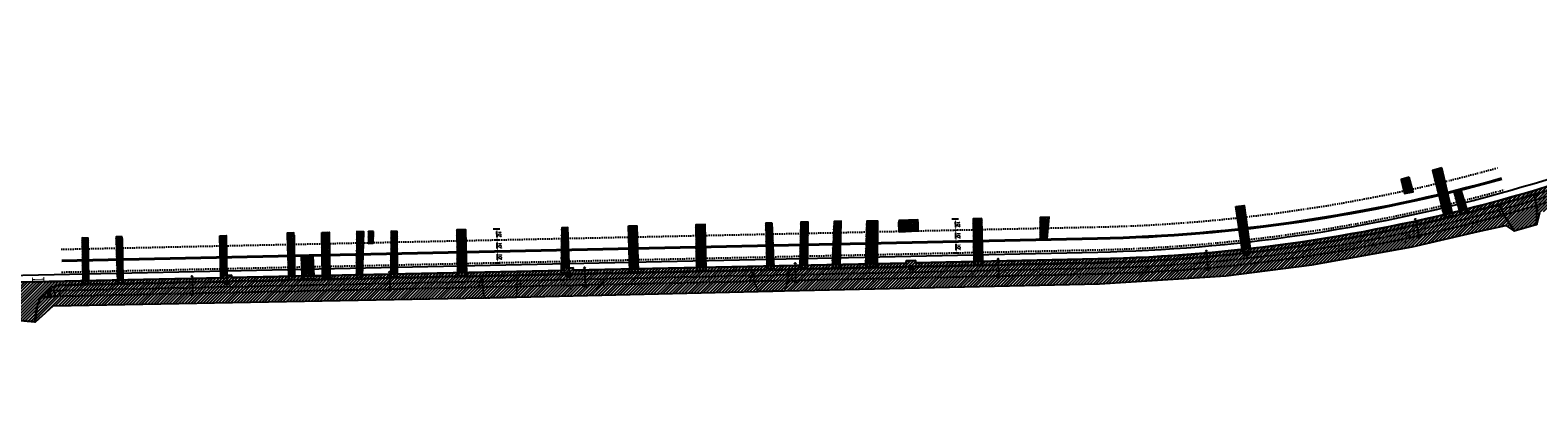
# Model space of a CAD drawing. Extents: x 1490373 to 1513910, y 649283 to 656452.
# Tile 4 of 6: x 1511323 to 1512646, y 652653 to 652983. Entities that reach past the tile are written whole.
import ezdxf

# ---------------------------------------------------------------- set-up
doc = ezdxf.new("R2010")
doc.units = 0
doc.header["$MEASUREMENT"] = 0
doc.header["$PDMODE"] = 34
doc.header["$PDSIZE"] = 0.004
for name, pattern in [('HIDDEN', [0.375, 0.25, -0.125]), ('HIDDEN2', [0.1875, 0.125, -0.0625]), ('motdrum25', [0]), ('pavement_dash', [2, 0.5, -1.5])]:
    doc.linetypes.add(name, pattern=pattern)
for name, color, linetype in [('E-LANELINE', 110, 'Continuous'), ('E-MISC', 51, 'Continuous'), ('MOT-DRUMS', 1, 'Continuous'), ('MOT-WORKAREA', 247, 'Continuous'), ('P-CURB', 6, 'Continuous'), ('P-DRIVE', 1, 'Continuous'), ('P-DRIVEEND', 2, 'Continuous'), ('P-DRIVESTART', 2, 'Continuous'), ('P-FULLDEPTHREPAIR', 252, 'Continuous'), ('P-LIGHT-COBRAHEAD', 1, 'Continuous'), ('P-PAVEMENT', 6, 'Continuous'), ('P-SAWCUT', 3, 'Continuous'), ('P-STORM-DISPLAY', 5, 'Continuous'), ('P-TREEREMOVAL', 1, 'Continuous'), ('P-WALK', 4, 'Continuous'), ('SIGN', 7, 'Continuous')]:
    doc.layers.add(name, color=color, linetype=linetype)
doc.styles.get("Standard").update_dxf_attribs({"font": 'simplex.shx'})
doc.dimstyles.new('COEC', dxfattribs={"dimscale": 13.9, "dimtxt": 0.18, "dimasz": 0.18, "dimexe": 0.18, "dimexo": 0.0625, "dimgap": 0.09, "dimtad": 1, "dimzin": 0, "dimdsep": 46, "dimtxsty": 'Standard', "dimcen": 0.09, "dimclrd": 256, "dimclre": 256, "dimclrt": 256, "dimaunit": 1, "dimadec": 4, "dimazin": 0, "dimtfac": 1, "dimtofl": 0, "dimtmove": 0, "dimatfit": 3, "dimfxl": 1, "dimtolj": 1, "dimtzin": 0, "dimlwd": -1, "dimlwe": -1, "dimarcsym": 0})

# ---------------------------------------------------------------- blocks, each defined once
blk = doc.blocks.new('COBRAHEAD')
at = {"layer": 'P-LIGHT-COBRAHEAD'}
h = blk.add_hatch(color=256, dxfattribs=at)
edge = h.paths.add_edge_path()
edge.add_ellipse((1508880.9, 651840.3), major_axis=(0.88, -1.55), ratio=0.5, start_angle=0, end_angle=360)
h = blk.add_hatch(color=256, dxfattribs=at)
h.dxf.hatch_style = 1
edge = h.paths.add_edge_path()
edge.add_arc((1508887.3, 651828.7), 1, 0, 360)
at = {"layer": 'P-LIGHT-COBRAHEAD', "flags": 128}
for points, elevation in [([(1508879.1, 651841.9), (1508879.4, 651843.1), (1508880.5, 651842.7)], 129.6), ([(1508880.1, 651841.9), (1508887.3, 651828.7)], 64.8)]:
    blk.add_lwpolyline(points, dxfattribs=dict(at, elevation=elevation))
at = {"layer": 'P-LIGHT-COBRAHEAD'}
blk.add_circle((1508887.3, 651828.7), 1, dxfattribs=at)
blk = doc.blocks.new('*D405')
at = {"layer": 'Defpoints', "color": 0, "transparency": 16777216}
for p in [(1511729.3, 652788.8), (1511733.1, 652788.9), (1511729.5, 652778.8)]:
    blk.add_point(p, dxfattribs=at)
at = {"layer": 'SIGN', "transparency": 16777216}
for p, q in [((1511730.3, 652788.8), (1511735.6, 652788.9)), ((1511733.3, 652781.4), (1511733.2, 652786.4)), ((1511730.5, 652778.8), (1511735.8, 652778.9))]:
    blk.add_line(p, q, dxfattribs=at)
for points in [[(1511733.6, 652786.4), (1511732.8, 652786.4), (1511733.1, 652788.9)], [(1511733.7, 652781.4), (1511732.9, 652781.4), (1511733.3, 652778.9)]]:
    blk.add_solid(points, dxfattribs=at)
at = {"layer": 'SIGN', "transparency": 16777216, "insert": (1511735.7, 652783.9), "char_height": 2.5, "attachment_point": 5, "rotation": 271.2322}
blk.add_mtext("\\A1;10'", dxfattribs=at)
blk = doc.blocks.new('*D406')
at = {"layer": 'Defpoints', "color": 0, "transparency": 16777216}
for p in [(1511729.2, 652798.8), (1511732.9, 652798.9), (1511729.3, 652788.8)]:
    blk.add_point(p, dxfattribs=at)
at = {"layer": 'SIGN', "transparency": 16777216}
for p, q in [((1511730.2, 652798.8), (1511735.4, 652798.9)), ((1511733.1, 652791.4), (1511733, 652796.4)), ((1511730.3, 652788.8), (1511735.6, 652788.9))]:
    blk.add_line(p, q, dxfattribs=at)
for points in [[(1511733.4, 652796.4), (1511732.5, 652796.4), (1511732.9, 652798.9)], [(1511733.5, 652791.4), (1511732.7, 652791.4), (1511733.1, 652788.9)]]:
    blk.add_solid(points, dxfattribs=at)
at = {"layer": 'SIGN', "transparency": 16777216, "insert": (1511735.5, 652793.9), "char_height": 2.5, "attachment_point": 5, "rotation": 271.2322}
blk.add_mtext("\\A1;10'", dxfattribs=at)
blk = doc.blocks.new('*D407')
at = {"layer": 'Defpoints', "color": 0, "transparency": 16777216}
for p in [(1511728.4, 652808.6), (1511732.7, 652808.7), (1511729.2, 652798.8)]:
    blk.add_point(p, dxfattribs=at)
at = {"layer": 'SIGN', "transparency": 16777216}
for p, q in [((1511729.4, 652808.6), (1511735.2, 652808.7)), ((1511730.2, 652798.8), (1511735.4, 652798.9)), ((1511732.9, 652801.4), (1511732.7, 652806.2))]:
    blk.add_line(p, q, dxfattribs=at)
for points in [[(1511733.2, 652806.2), (1511732.3, 652806.2), (1511732.7, 652808.7)], [(1511733.3, 652801.4), (1511732.4, 652801.4), (1511732.9, 652798.9)]]:
    blk.add_solid(points, dxfattribs=at)
at = {"layer": 'SIGN', "transparency": 16777216, "insert": (1511735.3, 652803.8), "char_height": 2.5, "attachment_point": 5, "rotation": 271.2322}
blk.add_mtext("\\A1;10'", dxfattribs=at)
blk = doc.blocks.new('*D409')
at = {"layer": 'Defpoints', "color": 0, "transparency": 16777216}
for p in [(1512131.5, 652797.5), (1512135.3, 652797.5), (1512131.7, 652787.5)]:
    blk.add_point(p, dxfattribs=at)
at = {"layer": 'SIGN', "transparency": 16777216}
for p, q in [((1512132.5, 652797.5), (1512137.8, 652797.6)), ((1512132.7, 652787.5), (1512138, 652787.6)), ((1512135.5, 652790), (1512135.4, 652795))]:
    blk.add_line(p, q, dxfattribs=at)
for points in [[(1512135.8, 652795.1), (1512135, 652795), (1512135.3, 652797.5)], [(1512135.9, 652790.1), (1512135.1, 652790), (1512135.5, 652787.5)]]:
    blk.add_solid(points, dxfattribs=at)
at = {"layer": 'SIGN', "transparency": 16777216, "insert": (1512137.9, 652792.6), "char_height": 2.5, "attachment_point": 5, "rotation": 271.2322}
blk.add_mtext("\\A1;10'", dxfattribs=at)
blk = doc.blocks.new('*D410')
at = {"layer": 'Defpoints', "color": 0, "transparency": 16777216}
for p in [(1512131.4, 652807.5), (1512131.5, 652797.5), (1512135.1, 652807.5)]:
    blk.add_point(p, dxfattribs=at)
at = {"layer": 'SIGN', "transparency": 16777216}
for p, q in [((1512132.4, 652807.5), (1512137.6, 652807.6)), ((1512132.5, 652797.5), (1512137.8, 652797.6)), ((1512135.3, 652800), (1512135.2, 652805))]:
    blk.add_line(p, q, dxfattribs=at)
for points in [[(1512135.6, 652805.1), (1512134.7, 652805), (1512135.1, 652807.5)], [(1512135.7, 652800.1), (1512134.9, 652800), (1512135.3, 652797.5)]]:
    blk.add_solid(points, dxfattribs=at)
at = {"layer": 'SIGN', "transparency": 16777216, "insert": (1512137.7, 652802.6), "char_height": 2.5, "attachment_point": 5, "rotation": 271.2322}
blk.add_mtext("\\A1;10'", dxfattribs=at)
blk = doc.blocks.new('*D408')
at = {"layer": 'Defpoints', "color": 0, "transparency": 16777216}
for p in [(1512130.6, 652817.3), (1512134.9, 652817.3), (1512131.4, 652807.5)]:
    blk.add_point(p, dxfattribs=at)
at = {"layer": 'SIGN', "transparency": 16777216}
for p, q in [((1512131.6, 652817.3), (1512137.4, 652817.4)), ((1512135.1, 652810), (1512134.9, 652814.8)), ((1512132.4, 652807.5), (1512137.6, 652807.6))]:
    blk.add_line(p, q, dxfattribs=at)
for points in [[(1512135.4, 652814.9), (1512134.5, 652814.8), (1512134.9, 652817.3)], [(1512135.5, 652810.1), (1512134.6, 652810), (1512135.1, 652807.5)]]:
    blk.add_solid(points, dxfattribs=at)
at = {"layer": 'SIGN', "transparency": 16777216, "insert": (1512137.5, 652812.5), "char_height": 2.5, "attachment_point": 5, "rotation": 271.2322}
blk.add_mtext("\\A1;10'", dxfattribs=at)

msp = doc.modelspace()

# ---------------------------------------------------------------- hatches: boundary and pattern name
at = {"layer": 'MOT-WORKAREA'}
h = msp.add_hatch(dxfattribs=at)
h.set_pattern_fill('ANSI31', color=256, scale=15)
edge = h.paths.add_edge_path()
edge.add_line((1510632.237, 652692.704), (1510637.287, 652672.146))
edge.add_line((1510637.287, 652672.146), (1510681.085, 652683.676))
edge.add_line((1510681.085, 652683.676), (1510720.141, 652692.043))
edge.add_line((1510720.141, 652692.043), (1510775.83, 652702.54))
edge.add_line((1510775.83, 652702.54), (1510846.877, 652714.059))
edge.add_line((1510846.877, 652714.059), (1510897.146, 652720.942))
edge.add_line((1510897.146, 652720.942), (1510922.152, 652727.182))
edge.add_line((1510922.152, 652727.182), (1510941.042, 652729.227))
edge.add_line((1510941.042, 652729.227), (1510961.692, 652728.508))
edge.add_line((1510961.692, 652728.508), (1511006.477, 652731.951))
edge.add_line((1511006.477, 652731.951), (1511016.966, 652735.834))
edge.add_line((1511016.966, 652735.834), (1511030.935, 652736.769))
edge.add_line((1511030.935, 652736.769), (1511043.546, 652734.889))
edge.add_line((1511043.546, 652734.889), (1511090.059, 652736.84))
edge.add_line((1511090.059, 652736.84), (1511099.82, 652740.109))
edge.add_line((1511099.82, 652740.109), (1511113.314, 652740.498))
edge.add_line((1511113.314, 652740.498), (1511131.241, 652737.677))
edge.add_line((1511131.241, 652737.677), (1511170.153, 652738.304))
edge.add_line((1511170.153, 652738.304), (1511181.985, 652742.03))
edge.add_line((1511181.985, 652742.03), (1511202.974, 652742.481))
edge.add_line((1511202.974, 652742.481), (1511225.935, 652742.574))
edge.add_line((1511225.935, 652742.574), (1511240.532, 652741.233))
edge.add_line((1511240.532, 652741.233), (1511295.923, 652741.908))
edge.add_line((1511295.923, 652741.908), (1511301.276, 652729.676))
edge.add_line((1511301.276, 652729.676), (1511328.146, 652727.102))
edge.add_line((1511328.146, 652727.102), (1511343.512, 652740.995))
edge.add_line((1511343.512, 652740.995), (1511721.344, 652748.13))
edge.add_line((1511721.344, 652748.13), (1511750.017, 652748.747))
edge.add_line((1511750.017, 652748.747), (1511961.677, 652753.8))
edge.add_line((1511961.677, 652753.8), (1511984.816, 652754.297))
edge.add_line((1511984.816, 652754.297), (1512261.292, 652760.306))
edge.add_line((1512261.292, 652760.306), (1512371.951, 652767.258))
edge.add_line((1512371.951, 652767.258), (1512447.457, 652776.988))
edge.add_line((1512447.457, 652776.988), (1512535.337, 652792.799))
edge.add_line((1512535.337, 652792.799), (1512593.391, 652806.384))
edge.add_line((1512593.391, 652806.384), (1512617.669, 652811.405))
edge.add_line((1512617.669, 652811.405), (1512624.517, 652806.687))
edge.add_line((1512624.517, 652806.687), (1512624.936, 652806.961))
edge.add_line((1512624.936, 652806.961), (1512644.177, 652812.452))
edge.add_line((1512644.177, 652812.452), (1512644.677, 652812.44))
edge.add_line((1512644.677, 652812.44), (1512647.294, 652822.732))
edge.add_line((1512647.294, 652822.732), (1512700.372, 652839.64))
edge.add_line((1512700.372, 652839.64), (1512762.21, 652862.625))
edge.add_line((1512762.21, 652862.625), (1512764.458, 652867.298))
edge.add_line((1512764.458, 652867.298), (1512792.27, 652878.546))
edge.add_line((1512792.27, 652878.546), (1512811.75, 652886.822))
edge.add_line((1512811.75, 652886.822), (1512825.482, 652892.857))
edge.add_line((1512825.482, 652892.857), (1512839.152, 652899.033))
edge.add_line((1512839.152, 652899.033), (1512852.941, 652902.739))
edge.add_line((1512852.941, 652902.739), (1512891.476, 652920.69))
edge.add_line((1512891.476, 652920.69), (1512932.364, 652942.527))
edge.add_line((1512932.364, 652942.527), (1512955.47, 652955.339))
edge.add_line((1512955.47, 652955.339), (1512953.487, 652961.013))
edge.add_line((1512953.487, 652961.013), (1512951.031, 652965.368))
edge.add_line((1512951.031, 652965.368), (1512947.102, 652972.337))
edge.add_arc((1512228.243, 654233.315), 1451.49, 285.326575, 299.686618, ccw=False)
edge.add_arc((1512228.597, 654232.282), 1450.4, 271.232222, 285.323889, ccw=False)
edge.add_line((1512259.787, 652782.217), (1512099.882, 652778.778))
edge.add_line((1512099.882, 652778.778), (1512099.839, 652780.777))
edge.add_line((1512099.839, 652780.777), (1512091.677, 652780.602))
edge.add_line((1512091.677, 652780.602), (1512091.72, 652778.602))
edge.add_line((1512091.72, 652778.602), (1511799.7, 652772.321))
edge.add_line((1511799.7, 652772.321), (1511799.657, 652774.32))
edge.add_line((1511799.657, 652774.32), (1511791.485, 652774.145))
edge.add_line((1511791.485, 652774.145), (1511791.528, 652772.145))
edge.add_line((1511791.528, 652772.145), (1511499.915, 652765.873))
edge.add_line((1511499.915, 652765.873), (1511499.872, 652767.872))
edge.add_line((1511499.872, 652767.872), (1511491.787, 652767.698))
edge.add_line((1511491.787, 652767.698), (1511491.83, 652765.699))
edge.add_line((1511491.83, 652765.699), (1511229.431, 652760.054))
edge.add_line((1511229.431, 652760.054), (1511229.388, 652762.054))
edge.add_line((1511229.388, 652762.054), (1511221.201, 652761.878))
edge.add_line((1511221.201, 652761.878), (1511221.244, 652759.878))
edge.add_line((1511221.244, 652759.878), (1511125.769, 652757.825))
edge.add_arc((1511174.667, 650484.521), 2273.83, 91.232222, 94.063467)
edge.add_arc((1511174.667, 650484.521), 2273.83, 94.063467, 96.894712)
edge.add_line((1510901.705, 652741.907), (1510901.465, 652743.893))
edge.add_line((1510901.465, 652743.893), (1510892.621, 652742.806))
edge.add_line((1510892.621, 652742.806), (1510892.869, 652740.821))
edge.add_arc((1511174.667, 650484.521), 2273.83, 97.119038, 100.460116)
edge.add_arc((1511174.667, 650484.521), 2273.83, 100.460116, 103.801194)
at = {"layer": 'P-FULLDEPTHREPAIR'}
h = msp.add_hatch(dxfattribs=at)
h.set_pattern_fill('NET3', color=256, scale=20)
h.set_pattern_definition([(0, (-16.5086, 12.8697), (0, 2.5), []), (60, (-16.5086, 12.8697), (-2.1650635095, 1.25), []), (120, (-16.5086, 12.8697), (-2.1650635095, -1.25), [])])
h.paths.add_polyline_path([(1512553.289, 652859.62), (1512561.428, 652862.082), (1512570.546, 652822.767), (1512563.098, 652820.981)])
h = msp.add_hatch(dxfattribs=at)
h.set_pattern_fill('NET3', color=256, scale=20)
h.set_pattern_definition([(0, (-45.18, 8.4496), (0, 2.5), []), (60, (-45.18, 8.4496), (-2.1650635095, 1.25), []), (120, (-45.18, 8.4496), (-2.1650635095, -1.25), [])])
h.paths.add_polyline_path([(1512525.784, 652851.884), (1512532.71, 652853.894), (1512536.155, 652841.04), (1512528.687, 652839.604)])
h = msp.add_hatch(dxfattribs=at)
h.set_pattern_fill('NET3', color=256, scale=20)
h.paths.add_polyline_path([(1512571.941, 652841.173), (1512578.329, 652842.418), (1512583.446, 652825.96), (1512576.894, 652824.322)])
h = msp.add_hatch(dxfattribs=at)
h.set_pattern_fill('NET3', color=256, scale=20)
h.paths.add_polyline_path([(1512386.193, 652790.469), (1512393.31, 652791.265), (1512388.168, 652828.94), (1512380.895, 652828.011)])
h = msp.add_hatch(dxfattribs=at)
h.set_pattern_fill('NET3', color=256, scale=20)
h.set_pattern_definition([(0, (-59.7576, -2.0803), (0, 2.5), []), (60, (-59.7576, -2.0803), (-2.1650635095, 1.25), []), (120, (-59.7576, -2.0803), (-2.1650635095, -1.25), [])])
h.paths.add_polyline_path([(1511789.097, 652772.093), (1511789.53, 652809.363), (1511794.965, 652809.618), (1511796.246, 652774.247), (1511791.485, 652774.145), (1511791.528, 652772.145)])
h = msp.add_hatch(dxfattribs=at)
h.set_pattern_fill('NET3', color=256, scale=20)
h.paths.add_polyline_path([(1511849.238, 652773.386), (1511848.097, 652811.072), (1511855.42, 652811.091), (1511856.665, 652773.546)])
h = msp.add_hatch(dxfattribs=at)
h.set_pattern_fill('NET3', color=256, scale=20)
h.paths.add_polyline_path([(1511907.811, 652774.646), (1511916.066, 652774.824), (1511915.325, 652812.357), (1511907.248, 652812.169)])
h = msp.add_hatch(dxfattribs=at)
h.set_pattern_fill('NET3', color=256, scale=20)
h.paths.add_polyline_path([(1511969.529, 652775.974), (1511975.876, 652776.11), (1511974.189, 652813.569), (1511968.472, 652813.458)])
h = msp.add_hatch(dxfattribs=at)
h.set_pattern_fill('NET3', color=256, scale=20)
h.set_pattern_definition([(0, (30.4052, 0.123), (0, 2.5), []), (60, (30.4052, 0.123), (-2.1650635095, 1.25), []), (120, (30.4052, 0.123), (-2.1650635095, -1.25), [])])
h.paths.add_polyline_path([(1511998.437, 652776.596), (1512005.205, 652776.741), (1512005.827, 652814.502), (1511999.372, 652814.411)])
h = msp.add_hatch(dxfattribs=at)
h.set_pattern_fill('NET3', color=256, scale=20)
h.set_pattern_definition([(0, (59.9486, 1.8452), (0, 2.5), []), (60, (59.9486, 1.8452), (-2.1650635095, 1.25), []), (120, (59.9486, 1.8452), (-2.1650635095, -1.25), [])])
h.paths.add_polyline_path([(1512026.752, 652777.205), (1512033.899, 652777.358), (1512034.625, 652815.341), (1512028.384, 652815.046)])
h = msp.add_hatch(dxfattribs=at)
h.set_pattern_fill('NET3', color=256, scale=20)
h.set_pattern_definition([(0, (91.0923, -4e-05), (0, 2.5), []), (60, (91.0923, -4e-05), (-2.1650635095, 1.25), []), (120, (91.0923, -4e-05), (-2.1650635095, -1.25), [])])
h.paths.add_polyline_path([(1512056.049, 652777.835), (1512066.559, 652778.061), (1512066.689, 652815.189), (1512057.005, 652815.255)])
h = msp.add_hatch(dxfattribs=at)
h.set_pattern_fill('NET3', color=256, scale=20)
h.paths.add_polyline_path([(1512085.135, 652816.016), (1512101.911, 652816.48), (1512101.767, 652806.758), (1512085.649, 652805.981)])
h = msp.add_hatch(dxfattribs=at)
h.set_pattern_fill('NET3', color=256, scale=20)
h.paths.add_polyline_path([(1512150.483, 652817.382), (1512150.982, 652779.877), (1512158.793, 652780.045), (1512158.106, 652817.73)])
h = msp.add_hatch(dxfattribs=at)
h.set_pattern_fill('NET3', color=256, scale=20)
h.set_pattern_definition([(0, (59.2427, -0.6232), (0, 2.5), []), (60, (59.2427, -0.6232), (-2.1650635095, 1.25), []), (120, (59.2427, -0.6232), (-2.1650635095, -1.25), [])])
h.paths.add_polyline_path([(1512209.024, 652818.549), (1512209.297, 652799.807), (1512215.363, 652799.935), (1512216.955, 652818.779)])
h = msp.add_hatch(dxfattribs=at)
h.set_pattern_fill('NET3', color=256, scale=20)
h.paths.add_polyline_path([(1511369.673, 652763.071), (1511374.839, 652763.182), (1511374.397, 652800.542), (1511368.985, 652800.788)])
h = msp.add_hatch(dxfattribs=at)
h.set_pattern_fill('NET3', color=256, scale=20)
h.paths.add_polyline_path([(1511399.963, 652763.723), (1511404.964, 652763.83), (1511404.234, 652801.519), (1511398.7, 652801.605)])
h = msp.add_hatch(dxfattribs=at)
h.set_pattern_fill('NET3', color=256, scale=20)
h.paths.add_polyline_path([(1511490.743, 652765.675), (1511489.74, 652802.419), (1511492.583, 652802.555), (1511495.427, 652802.691), (1511495.962, 652767.788), (1511491.787, 652767.698), (1511491.83, 652765.699)])
h = msp.add_hatch(dxfattribs=at)
h.set_pattern_fill('NET3', color=256, scale=20)
h.paths.add_polyline_path([(1511550.195, 652766.954), (1511548.946, 652804.814), (1511554.777, 652804.98), (1511555.13, 652767.06)])
h = msp.add_hatch(dxfattribs=at)
h.set_pattern_fill('NET3', color=256, scale=20)
h.paths.add_polyline_path([(1511579.829, 652767.591), (1511579.098, 652805.277), (1511585.491, 652805.658), (1511586.209, 652767.729)])
h = msp.add_hatch(dxfattribs=at)
h.set_pattern_fill('NET3', color=256, scale=20)
h.set_pattern_definition([(0, (28.9159, -0.7285), (0, 2.5), []), (60, (28.9159, -0.7285), (-2.1650635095, 1.25), []), (120, (28.9159, -0.7285), (-2.1650635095, -1.25), [])])
h.paths.add_polyline_path([(1511609.547, 652768.231), (1511609.878, 652806.196), (1511616.063, 652805.906), (1511614.936, 652768.347)])
h = msp.add_hatch(dxfattribs=at)
h.set_pattern_fill('NET3', color=256, scale=20)
h.set_pattern_definition([(0, (38.0765, -0.881), (0, 2.5), []), (60, (38.0765, -0.881), (-2.1650635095, 1.25), []), (120, (38.0765, -0.881), (-2.1650635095, -1.25), [])])
h.paths.add_polyline_path([(1511620.18, 652795.837), (1511620.127, 652806.135), (1511624.531, 652806.163), (1511624.319, 652796.107)])
h = msp.add_hatch(dxfattribs=at)
h.set_pattern_fill('NET3', color=256, scale=20)
h.set_pattern_definition([(0, (58.8677, -4.1656), (0, 2.5), []), (60, (58.8677, -4.1656), (-2.1650635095, 1.25), []), (120, (58.8677, -4.1656), (-2.1650635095, -1.25), [])])
h.paths.add_polyline_path([(1511639.722, 652768.88), (1511639.982, 652806.543), (1511645.413, 652806.216), (1511645.581, 652769.006)])
h = msp.add_hatch(dxfattribs=at)
h.set_pattern_fill('NET3', color=256, scale=20)
h.paths.add_polyline_path([(1511698.144, 652770.136), (1511697.575, 652807.806), (1511705.365, 652807.79), (1511706.252, 652770.311)])
h = msp.add_hatch(dxfattribs=at)
h.set_pattern_fill('NET3', color=256, scale=20)
h.paths.add_polyline_path([(1511561.843, 652767.205), (1511561.27, 652784.746), (1511571.455, 652784.848), (1511572.11, 652767.425)])
at = {"layer": 'P-STORM-DISPLAY'}
h = msp.add_hatch(color=256, dxfattribs=at)
h.dxf.hatch_style = 1
h.paths.add_polyline_path([(1512388.287, 652784.913), (1512391.682, 652785.292), (1512391.433, 652787.528), (1512388.037, 652787.15)])
h = msp.add_hatch(color=256, dxfattribs=at)
h.dxf.hatch_style = 1
h.paths.add_polyline_path([(1512094.237, 652772.905), (1512097.653, 652772.978), (1512097.605, 652775.228), (1512094.189, 652775.154)])
h = msp.add_hatch(color=256, dxfattribs=at)
h.dxf.hatch_style = 1
h.paths.add_polyline_path([(1511494.327, 652760.001), (1511497.742, 652760.074), (1511497.694, 652762.324), (1511494.278, 652762.25)])
h = msp.add_hatch(color=256, dxfattribs=at)
h.dxf.hatch_style = 1
h.paths.add_polyline_path([(1511794.039, 652766.448), (1511797.455, 652766.521), (1511797.407, 652768.771), (1511793.991, 652768.697)])
at = {"layer": 'P-WALK', "linetype": 'HIDDEN2'}
h = msp.add_hatch(dxfattribs=at)
h.set_pattern_fill('HEX', color=247)
h.set_pattern_definition([(0, (0, 0), (0, 0.216506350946), [0.125, -0.25]), (120, (0, 0), (-0.1875, -0.108253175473), [0.125, -0.25]), (60, (0.125, 0), (-0.1875, 0.108253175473), [0.125, -0.25])])
edge = h.paths.add_edge_path()
edge.add_line((1511340.936, 652753.534), (1511340.917, 652754.451))
edge.add_line((1511340.917, 652754.451), (1511340.405, 652754.44))
edge.add_line((1511340.405, 652754.44), (1511339.326, 652754.416))
edge.add_arc((1511339.596, 652732.346), 22.072, 90.701081, 91.763364)
edge.add_arc((1511355.235, 652754.607), 16.319, 180.701081, 181.763364)
edge.add_line((1511338.924, 652754.105), (1511339.023, 652749.484))
edge.add_line((1511339.023, 652749.484), (1511339.025, 652749.409))
edge.add_line((1511339.025, 652749.409), (1511339.198, 652749.413))
edge.add_line((1511339.198, 652749.413), (1511341.024, 652749.452))
edge.add_line((1511341.024, 652749.452), (1511340.936, 652753.534))

# ---------------------------------------------------------------- linework, layer by layer
at = {"layer": 'E-LANELINE', "linetype": 'pavement_dash', "flags": 128}
for points in [[(1511351.07, 652790.677), (1512259.185, 652810.211, 0.06277332), (1512611.107, 652862.279, 0.06277332)], [(1511351.5, 652770.682), (1512259.615, 652790.215, 0.06277332), (1512616.486, 652843.016, 0.06277332)]]:
    msp.add_lwpolyline(points, format="xyb", dxfattribs=at)
at = {"layer": 'E-LANELINE', "flags": 128}
for points in [[(1511351.274, 652781.18), (1512259.389, 652800.713, 0.06277332), (1512613.662, 652853.129, 0.06277332)], [(1511351.296, 652780.18), (1512259.411, 652799.713, 0.06277332), (1512613.931, 652852.166, 0.06277332)]]:
    msp.add_lwpolyline(points, format="xyb", dxfattribs=at)
at = {"layer": 'E-MISC', "flags": 128}
for points in [[(1512561.428, 652862.082), (1512553.289, 652859.62), (1512563.644, 652818.831), (1512571.042, 652820.628)], [(1512532.71, 652853.894), (1512525.784, 652851.884), (1512528.687, 652839.604), (1512536.155, 652841.04)], [(1512577.593, 652821.945), (1512584.174, 652823.619), (1512578.329, 652842.418), (1512571.941, 652841.173)], [(1512380.895, 652828.011), (1512388.168, 652828.94), (1512393.623, 652788.975), (1512386.502, 652788.277)], [(1511789.073, 652770.068), (1511796.401, 652769.982), (1511794.965, 652809.618), (1511789.53, 652809.363)], [(1511848.097, 652811.072), (1511855.42, 652811.091), (1511856.747, 652771.062), (1511849.314, 652770.876)], [(1511907.845, 652772.411), (1511916.111, 652772.541), (1511915.325, 652812.357), (1511907.248, 652812.169)], [(1511974.189, 652813.569), (1511968.472, 652813.458), (1511969.577, 652774.281), (1511975.964, 652774.148)], [(1511998.382, 652774.378), (1512005.17, 652774.638), (1512005.827, 652814.502), (1511999.372, 652814.411)], [(1512026.657, 652775.008), (1512033.859, 652775.278), (1512034.625, 652815.341), (1512028.384, 652815.046)], [(1512056.001, 652775.973), (1512066.553, 652776.236), (1512066.689, 652815.189), (1512057.005, 652815.255)], [(1512085.135, 652816.016), (1512085.649, 652805.981), (1512101.767, 652806.758), (1512101.911, 652816.48)], [(1512158.106, 652817.73), (1512150.483, 652817.382), (1512151.012, 652777.654), (1512158.835, 652777.749)], [(1512209.297, 652799.807), (1512215.363, 652799.935), (1512216.955, 652818.779), (1512209.024, 652818.549)], [(1511369.713, 652760.877), (1511374.87, 652760.606), (1511374.397, 652800.542), (1511368.985, 652800.788)], [(1511404.234, 652801.519), (1511398.7, 652801.605), (1511400.041, 652761.383), (1511405.008, 652761.567)], [(1511489.74, 652802.419), (1511495.427, 652802.691), (1511495.999, 652765.349), (1511490.761, 652765.02)], [(1511550.274, 652764.559), (1511555.153, 652764.582), (1511554.777, 652804.993), (1511548.945, 652804.859)], [(1511579.098, 652805.277), (1511585.491, 652805.658), (1511586.246, 652765.795), (1511579.87, 652765.504)], [(1511609.531, 652766.353), (1511614.873, 652766.264), (1511616.063, 652805.906), (1511609.878, 652806.196)], [(1511624.531, 652806.163), (1511620.127, 652806.135), (1511620.18, 652795.837), (1511624.319, 652796.107)], [(1511639.707, 652766.64), (1511645.59, 652767.06), (1511645.413, 652806.216), (1511639.982, 652806.543)], [(1511698.18, 652767.777), (1511706.307, 652767.999), (1511705.365, 652807.79), (1511697.575, 652807.806)], [(1511572.187, 652765.389), (1511571.455, 652784.848), (1511561.27, 652784.746), (1511561.916, 652764.981)]]:
    msp.add_lwpolyline(points, close=True, dxfattribs=at)
at = {"layer": 'MOT-DRUMS', "linetype": 'motdrum25', "ltscale": 0.05, "flags": 128}
msp.add_lwpolyline([(1510472.135, 652653.468), (1510487.488, 652658.321, -0.07128839), (1511125.64, 652763.823), (1512259.658, 652788.216, 0.12359664), (1512938, 652974.093), (1512953.214, 652982.671)], format="xyb", dxfattribs=at)
at = {"layer": 'MOT-DRUMS', "const_width": 0.75, "flags": 128}
for points in [[(1511325.359, 652766.206), (1511325.445, 652762.207)], [(1511325.402, 652764.206), (1511335.4, 652764.421)], [(1511335.357, 652766.421), (1511335.443, 652762.422)]]:
    msp.add_lwpolyline(points, dxfattribs=at)
at = {"layer": 'MOT-WORKAREA', "flags": 128}
msp.add_lwpolyline([(1512947.102, 652972.337, -0.06273963), (1512611.902, 652833.447, -0.0615641), (1512259.787, 652782.217), (1512099.882, 652778.778), (1512099.839, 652780.777), (1512091.677, 652780.602), (1512091.72, 652778.602), (1511799.7, 652772.321), (1511799.657, 652774.32), (1511791.485, 652774.145), (1511791.528, 652772.145), (1511499.915, 652765.873), (1511499.872, 652767.872), (1511491.787, 652767.698), (1511491.83, 652765.699), (1511229.431, 652760.054)], format="xyb", dxfattribs=at)
msp.add_lwpolyline([(1511301.276, 652729.676), (1511328.146, 652727.102), (1511343.512, 652740.995), (1511721.344, 652748.13), (1511750.017, 652748.747), (1511961.677, 652753.8), (1511984.816, 652754.297), (1512261.292, 652760.306), (1512371.951, 652767.258), (1512447.457, 652776.988), (1512535.337, 652792.799), (1512593.391, 652806.384), (1512617.669, 652811.405), (1512624.517, 652806.687), (1512624.936, 652806.961), (1512644.177, 652812.452), (1512644.677, 652812.44), (1512647.294, 652822.732)], dxfattribs=at)
at = {"layer": 'P-CURB', "linetype": 'HIDDEN2'}
msp.add_lwpolyline([(1511352.968, 652759.211), (1512259.863, 652778.718, 0.12359664), (1512942.666, 652965.818), (1512948.821, 652969.288)], format="xyb", dxfattribs=at)
msp.add_lwpolyline([(1511328.153, 652727.101), (1511329.107, 652737.056)], dxfattribs=at)
at = {"layer": 'P-CURB', "linetype": 'HIDDEN2', "flags": 128}
msp.add_lwpolyline([(1511327.655, 652727.149), (1511328.153, 652727.101)], dxfattribs=at)
at = {"layer": 'P-CURB', "linetype": 'HIDDEN2'}
msp.add_arc((1511353.495, 652734.717), 24.5, 91.232222, 174.524701, dxfattribs=at)
at = {"layer": 'P-DRIVE', "linetype": 'HIDDEN2', "flags": 128}
for points in [[(1512644.578, 652829.25), (1512641.834, 652838.866)], [(1512644.846, 652839.241), (1512643.206, 652834.058)], [(1512644.846, 652839.241), (1512644.709, 652839.722)], [(1512610.228, 652829.362), (1512610.091, 652829.843)], [(1512610.228, 652829.362), (1512614.358, 652825.825)], [(1512615.73, 652821.017), (1512612.985, 652830.634)], [(1512644.578, 652829.25), (1512644.177, 652812.452)], [(1512644.578, 652829.25), (1512645.078, 652829.238)], [(1512645.078, 652829.238), (1512644.677, 652812.44)], [(1512615.311, 652820.743), (1512615.73, 652821.017)], [(1512615.311, 652820.743), (1512624.517, 652806.687)], [(1512615.73, 652821.017), (1512624.936, 652806.961)], [(1512644.177, 652812.452), (1512644.677, 652812.44)], [(1512624.517, 652806.687), (1512624.936, 652806.961)], [(1511954.853, 652772.157), (1511954.842, 652772.657)], [(1511954.853, 652772.157), (1511957.949, 652767.723)], [(1511958.056, 652762.724), (1511957.841, 652772.722)], [(1511988.049, 652763.369), (1511987.834, 652773.367)], [(1511990.844, 652772.931), (1511987.942, 652768.368)], [(1511990.844, 652772.931), (1511990.834, 652773.431)], [(1511717.068, 652767.043), (1511717.058, 652767.542)], [(1511717.068, 652767.043), (1511720.164, 652762.608)], [(1511720.272, 652757.609), (1511720.057, 652767.607)], [(1511720.164, 652762.608), (1511750.158, 652763.253)], [(1511720.272, 652757.609), (1511750.265, 652758.254)], [(1511720.272, 652757.609), (1511721.344, 652748.13)], [(1511750.265, 652758.254), (1511750.017, 652748.747)], [(1511750.265, 652758.254), (1511750.05, 652768.252)], [(1511753.06, 652767.817), (1511750.158, 652763.253)], [(1511753.06, 652767.817), (1511753.049, 652768.317)], [(1511957.949, 652767.723), (1511987.942, 652768.368)], [(1511958.056, 652762.724), (1511988.049, 652763.369)], [(1511958.056, 652762.724), (1511961.677, 652753.8)], [(1511988.049, 652763.369), (1511984.816, 652754.297)]]:
    msp.add_lwpolyline(points, dxfattribs=at)
at = {"layer": 'P-DRIVE', "linetype": 'HIDDEN2'}
for points in [[(1512614.358, 652825.825, 0.00514276), (1512643.206, 652834.058)], [(1512615.73, 652821.017, 0.00512519), (1512644.578, 652829.25)]]:
    msp.add_lwpolyline(points, format="xyb", dxfattribs=at)
at = {"layer": 'P-DRIVEEND', "linetype": 'HIDDEN2'}
for p, q in [((1511721.344, 652748.13), (1511750.017, 652748.747)), ((1511961.677, 652753.8), (1511984.816, 652754.297))]:
    msp.add_line(p, q, dxfattribs=at)
msp.add_arc((1512228.597, 654232.282), 1479.4, 285.539641, 286.314602, dxfattribs=at)
at = {"layer": 'P-DRIVESTART', "linetype": 'HIDDEN2'}
msp.add_lwpolyline([(1512612.985, 652830.634, 0.00516045), (1512641.834, 652838.866, 0.0033433)], format="xyb", dxfattribs=at)
at = {"layer": 'P-DRIVESTART', "linetype": 'HIDDEN2', "flags": 128}
for points in [[(1511957.841, 652772.722), (1511987.834, 652773.367)], [(1511720.057, 652767.607), (1511750.05, 652768.252)]]:
    msp.add_lwpolyline(points, dxfattribs=at)
at = {"layer": 'P-FULLDEPTHREPAIR', "flags": 128}
for points in [[(1512101.887, 652814.829), (1512101.767, 652806.758), (1512085.649, 652805.981), (1512085.214, 652814.47)], [(1512150.503, 652815.875), (1512150.982, 652779.877), (1512158.793, 652780.045), (1512158.137, 652816.039), (1512150.503, 652815.875)], [(1511369.673, 652763.071), (1511374.839, 652763.182), (1511374.413, 652799.181), (1511369.016, 652799.065), (1511369.673, 652763.071)], [(1511399.963, 652763.723), (1511404.964, 652763.83), (1511404.267, 652799.823), (1511398.763, 652799.705), (1511399.963, 652763.723)], [(1511550.195, 652766.954), (1511549.008, 652802.937), (1511554.795, 652803.061), (1511555.13, 652767.06), (1511550.195, 652766.954)], [(1511561.843, 652767.205), (1511561.27, 652784.746), (1511571.455, 652784.848), (1511572.11, 652767.425), (1511561.843, 652767.205)]]:
    msp.add_lwpolyline(points, dxfattribs=at)
at = {"layer": 'P-PAVEMENT', "linetype": 'HIDDEN2'}
for points in [[(1512641.834, 652838.866, 0.05633367), (1512942.42, 652966.253), (1512948.576, 652969.724)], [(1511987.834, 652773.367), (1512259.852, 652779.218, 0.06161619), (1512612.985, 652830.634, 0.06161619)]]:
    msp.add_lwpolyline(points, format="xyb", dxfattribs=at)
for points in [[(1511750.05, 652768.252), (1511957.841, 652772.722)], [(1511352.957, 652759.711), (1511720.057, 652767.607)], [(1511327.655, 652727.149), (1511328.609, 652737.103)]]:
    msp.add_lwpolyline(points, dxfattribs=at)
msp.add_arc((1511353.495, 652734.717), 25, 91.232222, 174.524701, dxfattribs=at)
at = {"layer": 'P-SAWCUT', "linetype": 'HIDDEN2'}
msp.add_lwpolyline([(1510632.237, 652692.704, -0.02916467), (1510892.869, 652740.821), (1510892.621, 652742.806, -0.00097881), (1510901.465, 652743.893), (1510901.705, 652741.907, -0.0247123), (1511125.769, 652757.825), (1511221.244, 652759.878), (1511221.201, 652761.878), (1511229.388, 652762.054), (1511229.431, 652760.054), (1511491.83, 652765.699), (1511491.787, 652767.698), (1511499.872, 652767.872), (1511499.915, 652765.873), (1511791.528, 652772.145), (1511791.485, 652774.145), (1511799.657, 652774.32), (1511799.7, 652772.321), (1512091.72, 652778.602), (1512091.677, 652780.602), (1512099.839, 652780.777), (1512099.882, 652778.778), (1512259.787, 652782.217, 0.12359664), (1512940.947, 652968.867)], format="xyb", dxfattribs=at)
at = {"layer": 'P-SAWCUT', "linetype": 'HIDDEN2', "flags": 128}
msp.add_lwpolyline([(1511301.774, 652729.628), (1511327.655, 652727.149)], dxfattribs=at)
at = {"layer": 'P-STORM-DISPLAY', "linetype": 'HIDDEN', "ltscale": 0.05, "flags": 128}
for points, elevation in [([(1512391.598, 652788.301), (1512387.706, 652787.867)], 1546.184), ([(1512387.706, 652787.867), (1512388.066, 652784.637)], 1546.184), ([(1512391.958, 652785.071), (1512388.066, 652784.637)], 1546.184), ([(1512391.598, 652788.301), (1512391.958, 652785.071)], 1546.184), ([(1511797.641, 652769.526), (1511793.725, 652769.442)], 1541.946), ([(1511793.725, 652769.442), (1511793.795, 652766.192)], 1541.946), ([(1511797.641, 652769.526), (1511797.711, 652766.277)], 1541.946), ([(1512097.839, 652775.983), (1512093.923, 652775.899)], 1543.161), ([(1512093.923, 652775.899), (1512093.993, 652772.65)], 1543.161), ([(1512097.909, 652772.734), (1512093.993, 652772.65)], 1543.161), ([(1512097.839, 652775.983), (1512097.909, 652772.734)], 1543.161), ([(1511497.928, 652763.079), (1511494.012, 652762.995)], 1540.855), ([(1511494.012, 652762.995), (1511494.082, 652759.746)], 1540.855), ([(1511497.998, 652759.83), (1511494.082, 652759.746)], 1540.855), ([(1511497.928, 652763.079), (1511497.998, 652759.83)], 1540.855), ([(1511797.711, 652766.277), (1511793.795, 652766.192)], 1541.946)]:
    msp.add_lwpolyline(points, dxfattribs=dict(at, elevation=elevation))
at = {"layer": 'P-STORM-DISPLAY', "flags": 128}
for points, elevation in [([(1512391.377, 652788.025), (1512387.982, 652787.646)], 1546.184), ([(1512387.982, 652787.646), (1512388.287, 652784.913)], 1546.184), ([(1512391.433, 652787.528), (1512388.037, 652787.15)], 1546.184), ([(1512391.682, 652785.292), (1512388.287, 652784.913)], 1546.184), ([(1512391.377, 652788.025), (1512391.682, 652785.292)], 1546.184), ([(1511797.396, 652769.271), (1511793.98, 652769.197)], 1541.946), ([(1511793.98, 652769.197), (1511794.039, 652766.448)], 1541.946), ([(1511797.396, 652769.271), (1511797.455, 652766.521)], 1541.946), ([(1512097.594, 652775.728), (1512094.178, 652775.654)], 1543.161), ([(1512094.178, 652775.654), (1512094.237, 652772.905)], 1543.161), ([(1512097.605, 652775.228), (1512094.189, 652775.154)], 1543.161), ([(1512097.653, 652772.978), (1512094.237, 652772.905)], 1543.161), ([(1512097.594, 652775.728), (1512097.653, 652772.978)], 1543.161), ([(1511497.683, 652762.824), (1511494.267, 652762.75)], 1540.855), ([(1511494.267, 652762.75), (1511494.327, 652760.001)], 1540.855), ([(1511497.694, 652762.324), (1511494.278, 652762.25)], 1540.855), ([(1511497.742, 652760.074), (1511494.327, 652760.001)], 1540.855), ([(1511497.683, 652762.824), (1511497.742, 652760.074)], 1540.855), ([(1511797.407, 652768.771), (1511793.991, 652768.697)], 1541.946), ([(1511797.455, 652766.521), (1511794.039, 652766.448)], 1541.946)]:
    msp.add_lwpolyline(points, dxfattribs=dict(at, elevation=elevation))
at = {"layer": 'P-TREEREMOVAL', "const_width": 0.5, "flags": 128}
for points, elevation in [([(1512596.195, 652810.628), (1512590.106, 652813.971), (1512584.017, 652817.314)], 780.938), ([(1512593.449, 652820.06), (1512590.106, 652813.971), (1512586.763, 652807.882)], 780.938), ([(1512476.018, 652795.66), (1512472.675, 652789.571), (1512469.332, 652783.482)], 780.518), ([(1512507.044, 652790.896), (1512500.955, 652794.239), (1512494.866, 652797.582)], 780.795), ([(1512504.298, 652800.328), (1512500.955, 652794.239), (1512497.612, 652788.15)], 780.795), ([(1512537.928, 652797.943), (1512531.839, 652801.286), (1512525.75, 652804.629)], 780.72), ([(1512535.182, 652807.375), (1512531.839, 652801.286), (1512528.496, 652795.197)], 780.72), ([(1512450.565, 652781.581), (1512444.476, 652784.924), (1512438.387, 652788.267)], 780.255), ([(1512447.819, 652791.013), (1512444.476, 652784.924), (1512441.133, 652778.835)], 780.255), ([(1512478.764, 652786.228), (1512472.675, 652789.571), (1512466.586, 652792.914)], 780.518), ([(1512064.451, 652761.347), (1512059.435, 652766.152), (1512054.419, 652770.957)], 777.016), ([(1512064.24, 652771.168), (1512059.435, 652766.152), (1512054.63, 652761.136)], 777.016), ([(1512156.837, 652762.324), (1512151.821, 652767.129), (1512146.805, 652771.934)], 777.631), ([(1512156.626, 652772.145), (1512151.821, 652767.129), (1512147.016, 652762.113)], 777.631), ([(1512186.813, 652763.17), (1512181.797, 652767.975), (1512176.781, 652772.78)], 777.794), ([(1512186.602, 652772.991), (1512181.797, 652767.975), (1512176.992, 652762.959)], 777.794), ([(1512214.517, 652764.062), (1512209.501, 652768.867), (1512204.485, 652773.672)], 778.175), ([(1512214.306, 652773.883), (1512209.501, 652768.867), (1512204.696, 652763.851)], 778.175), ([(1512245.131, 652764.523), (1512240.115, 652769.328), (1512235.099, 652774.133)], 778.71), ([(1512244.92, 652774.344), (1512240.115, 652769.328), (1512235.31, 652764.312)], 778.71), ([(1512305.341, 652766.757), (1512300.325, 652771.562), (1512295.309, 652776.367)], 779.589), ([(1512305.13, 652776.578), (1512300.325, 652771.562), (1512295.52, 652766.546)], 779.589), ([(1512332.203, 652767.848), (1512327.187, 652772.653), (1512322.171, 652777.458)], 779.757), ([(1512331.992, 652777.669), (1512327.187, 652772.653), (1512322.382, 652767.637)], 779.757), ([(1511798.717, 652754.938), (1511793.701, 652759.743), (1511788.685, 652764.548)], 776.01), ([(1511798.506, 652764.759), (1511793.701, 652759.743), (1511788.896, 652754.727)], 776.01), ([(1511829.585, 652755.51), (1511824.569, 652760.315), (1511819.553, 652765.12)], 776.041), ([(1511829.374, 652765.331), (1511824.569, 652760.315), (1511819.764, 652755.299)], 776.041), ([(1511860.911, 652755.896), (1511855.895, 652760.701), (1511850.879, 652765.506)], 776.633), ([(1511860.7, 652765.717), (1511855.895, 652760.701), (1511851.09, 652755.685)], 776.633)]:
    msp.add_lwpolyline(points, dxfattribs=dict(at, elevation=elevation))
at = {"layer": 'P-WALK', "linetype": 'HIDDEN2'}
for points in [[(1512644.578, 652829.25, 0.0243207), (1512778.861, 652876.277, 0.02146305)], [(1511987.942, 652768.368), (1512259.959, 652774.219, 0.06162507), (1512614.358, 652825.825, 0.06162507)], [(1511988.049, 652763.369), (1512260.067, 652769.22, 0.06163389), (1512615.73, 652821.017, 0.06163389)]]:
    msp.add_lwpolyline(points, format="xyb", dxfattribs=at)
at = {"layer": 'P-WALK', "linetype": 'HIDDEN2', "flags": 128}
for points in [[(1512611.41, 652825.02), (1512612.722, 652820.196)], [(1511717.165, 652762.544), (1511717.273, 652757.545)], [(1511753.157, 652763.318), (1511753.264, 652758.319)], [(1511954.949, 652767.658), (1511955.057, 652762.659)], [(1511990.941, 652768.432), (1511991.049, 652763.434)], [(1511333.093, 652748.281), (1511345.023, 652749.538)], [(1511338.917, 652754.408), (1511339.025, 652749.409)], [(1511340.427, 652755.44), (1511344.916, 652754.537)], [(1511340.917, 652754.451), (1511341.024, 652749.452)], [(1511344.916, 652754.537), (1511345.023, 652749.538)], [(1511348.915, 652754.623), (1511349.022, 652749.624)]]:
    msp.add_lwpolyline(points, dxfattribs=at)
at = {"layer": 'P-WALK', "linetype": 'HIDDEN2'}
for points in [[(1511333.177, 652749.283), (1511720.272, 652757.609)], [(1511338.068, 652754.389), (1511720.164, 652762.608)], [(1511750.158, 652763.253), (1511957.949, 652767.723)], [(1511750.265, 652758.254), (1511958.056, 652762.724)], [(1511332.486, 652748.268), (1511333.093, 652748.281)], [(1511339.482, 652755.42), (1511340.427, 652755.44)]]:
    msp.add_lwpolyline(points, dxfattribs=at)
msp.add_arc((1512228.597, 654232.282), 1458.4, 286.516433, 292.087215, dxfattribs=at)

# ---------------------------------------------------------------- block references
at = {"layer": 'P-LIGHT-COBRAHEAD'}
for p, rotation in [((-118917.409, 452892.617, -64.809), 343.6218387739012), ((-127535.908, 766685.478, -64.809), 332.6617402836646), ((-131290.672, 659565.869, -64.809), 336.3992164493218), ((-128069.601, 766674.053, -64.809), 332.6617402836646), ((-127898.493, 766677.65, -64.809), 332.6617402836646), ((-127713.84, 766681.648, -64.809), 332.6617402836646), ((-128242.779, 766670.322, -64.809), 332.6617402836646)]:
    msp.add_blockref('COBRAHEAD', p, dxfattribs=dict(at, rotation=rotation))

# ---------------------------------------------------------------- dimensions: what is measured, and where the dimension line sits
at = {"layer": 'SIGN'}
for base, p1, p2, picture, middle in [((1511732.696, 652808.693), (1511729.215, 652798.811), (1511728.379, 652808.6), '*D407', (1511735.289, 652803.845)), ((1512134.896, 652817.344), (1512131.415, 652807.462), (1512130.58, 652817.251), '*D408', (1512137.489, 652812.497)), ((1511732.907, 652798.891), (1511729.325, 652788.811), (1511729.215, 652798.811), '*D406', (1511735.502, 652793.945)), ((1512135.107, 652807.542), (1512131.525, 652797.462), (1512131.415, 652807.462), '*D410', (1512137.702, 652802.596))]:
    dim = msp.add_linear_dim(base=base, p1=p1, p2=p2, angle=271.232222, text="10'", dimstyle='COEC', override={"dimscale": 20, "dimtxt": 0.125, "dimasz": 0.125, "dimexe": 0.125, "dimexo": 0.05, "dimgap": 0.05, "dimtmove": 1}, dxfattribs=at)
    dim.commit()
    dim.dimension.update_dxf_attribs({"geometry": picture, "text_midpoint": middle})
for p1, p2, picture, middle in [((1512131.74, 652787.465), (1512131.525, 652797.462), '*D409', (1512137.917, 652792.599)), ((1511729.54, 652778.814), (1511729.325, 652788.811), '*D405', (1511735.717, 652783.948))]:
    dim = msp.add_aligned_dim(p1=p1, p2=p2, distance=-3.798, text="10'", dimstyle='COEC', override={"dimscale": 20, "dimtxt": 0.125, "dimasz": 0.125, "dimexe": 0.125, "dimexo": 0.05, "dimgap": 0.05}, dxfattribs=at)
    dim.commit()
    dim.dimension.update_dxf_attribs({"geometry": picture, "text_midpoint": middle})

doc.saveas('drawing.dxf')
